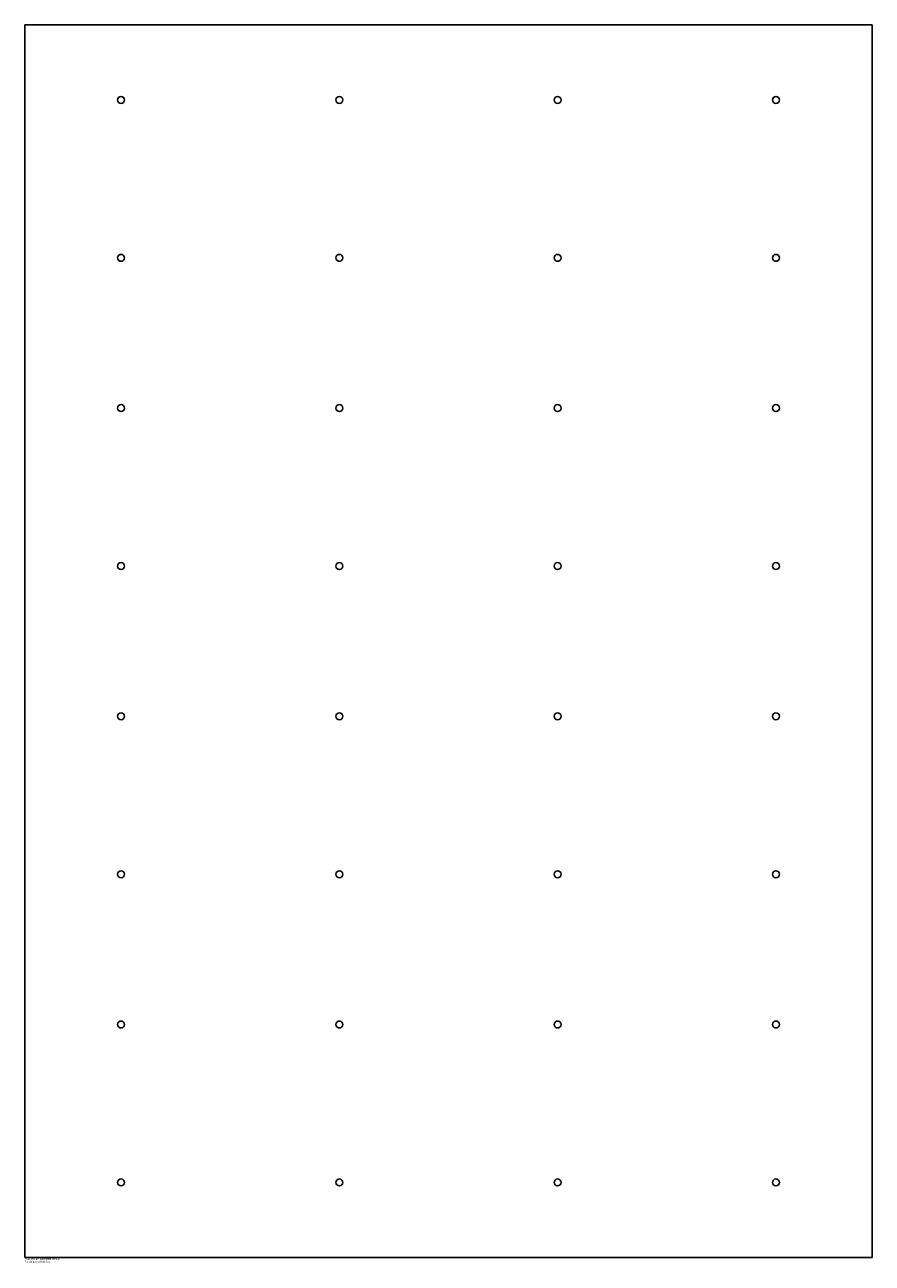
# Model space of a CAD drawing. Header units: millimetres. Extents: x 0 to 2200, y -15 to 3200.
import ezdxf

# ---------------------------------------------------------------- set-up
doc = ezdxf.new("R2010")
doc.units = ezdxf.units.MM
doc.layers.add('CORTE', color=7, linetype='Continuous')
doc.layers.add('INFORMACION_NO_CORTE', color=8, linetype='Continuous')
doc.styles.add('SLDTEXTSTYLE0', font='TXT', dxfattribs={"width": 0.7})

msp = doc.modelspace()

# ---------------------------------------------------------------- linework, layer by layer
at = {"layer": 'CORTE', "color": 7, "linetype": 'Continuous', "lineweight": 25}
for p, q in [((2200, 3200), (0, 3200)), ((0, 3200), (0, 0)), ((2200, 0), (2200, 3200)), ((0, 0), (2200, 0))]:
    msp.add_line(p, q, dxfattribs=at)
for centre in [(250, 3005), (816.7, 3005), (1383.3, 3005), (1950, 3005), (250, 2595), (816.7, 2595), (1383.3, 2595), (1950, 2595), (250, 2205), (816.7, 2205), (1383.3, 2205), (1950, 2205), (250, 1795), (816.7, 1795), (1383.3, 1795), (1950, 1795), (250, 1405), (816.7, 1405), (1383.3, 1405), (1950, 1405), (250, 995), (816.7, 995), (1383.3, 995), (1950, 995), (250, 605), (816.7, 605), (1383.3, 605), (1950, 605), (250, 195), (816.7, 195), (1383.3, 195), (1950, 195)]:
    msp.add_circle(centre, 9, dxfattribs=at)

# ---------------------------------------------------------------- texts
at = {"layer": 'INFORMACION_NO_CORTE', "color": 7, "linetype": 'Continuous', "char_height": 4.834, "attachment_point": 1, "style": 'SLDTEXTSTYLE0'}
for s, insert in [('SOLIDWORKS Educational Product.', (0, -1)), ('For Instructional Use Only.', (0, -8.3))]:
    msp.add_mtext(s, dxfattribs=dict(at, insert=insert))

doc.saveas('drawing.dxf')
